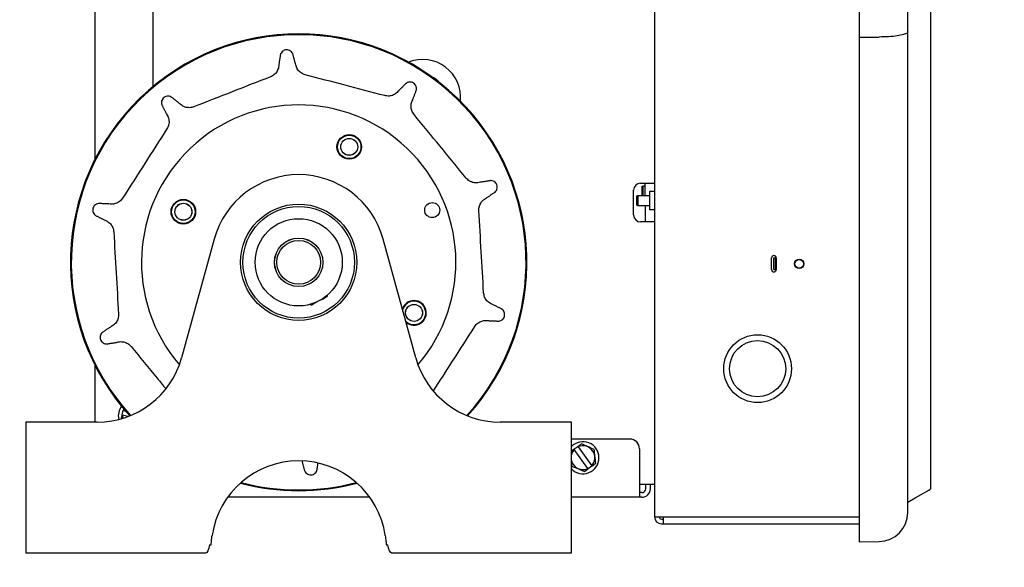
# Model space of a CAD drawing. Header units: inches. Extents: x 169.6 to 213.7, y 195.1 to 247.7.
# Tile 31 of 48: x 211.337 to 211.972, y 204.597 to 204.95. Entities that reach past the tile are written whole.
import ezdxf

# ---------------------------------------------------------------- set-up
doc = ezdxf.new("R2010")
doc.units = ezdxf.units.IN
doc.header["$LTSCALE"] = 0.25
doc.header["$MEASUREMENT"] = 0
doc.layers.add('ANNOTATIONS', color=1, linetype='Continuous')
doc.layers.add('RHX RH F.O.H.', color=7, linetype='Continuous')
doc.styles.add('ARIAL', font='arial.ttf', dxfattribs={"height": 0.09375})
doc.dimstyles.new('STANDARD$0', dxfattribs={"dimtxt": 0.09375, "dimasz": 0.09375, "dimexe": 0.03125, "dimexo": 0.046875, "dimgap": 0.09, "dimtad": 0, "dimtih": 1, "dimtoh": 1, "dimdec": 4, "dimzin": 0, "dimdsep": 46, "dimtxsty": 'ARIAL', "dimcen": 0.09, "dimadec": 0, "dimazin": 0, "dimtfac": 1, "dimtdec": 4, "dimtofl": 0, "dimtmove": 0, "dimatfit": 1, "dimfxl": 1, "dimtolj": 1, "dimtzin": 0, "dimarcsym": 0})

# ---------------------------------------------------------------- blocks, each defined once
blk = doc.blocks.new('*D37')
at = {"layer": 'ANNOTATIONS', "color": 0, "lineweight": -2, "transparency": 16777216}
for p, q in [((210.31486, 205.51531), (212.76325, 205.51531)), ((212.732, 205.42156), (212.732, 203.30022)), ((212.732, 200.74402), (212.732, 202.86536)), ((211.19971, 200.65027), (212.76325, 200.65027))]:
    blk.add_line(p, q, dxfattribs=at)
at = {"layer": 'ANNOTATIONS', "color": 0, "transparency": 16777216}
for points in [[(212.71637, 205.42156), (212.74762, 205.42156), (212.732, 205.51531)], [(212.71637, 200.74402), (212.74762, 200.74402), (212.732, 200.65027)]]:
    blk.add_solid(points, dxfattribs=at)
at = {"layer": 'defpoints', "color": 0, "transparency": 16777216}
for p in [(210.26798, 205.51531), (211.15283, 200.65027), (212.732, 200.65027)]:
    blk.add_point(p, dxfattribs=at)
at = {"layer": 'ANNOTATIONS', "color": 0, "transparency": 16777216, "insert": (212.732, 203.08279), "char_height": 0.09375, "attachment_point": 5, "style": 'ARIAL'}
blk.add_mtext('\\A1;TOTAL \\PHEIGHT', dxfattribs=at)

msp = doc.modelspace()

# ---------------------------------------------------------------- linework, layer by layer
at = {"layer": 'RHX RH F.O.H.', "linetype": 'Continuous'}
for p, q in [((211.87886, 205.46435), (211.87886, 204.61326)), ((211.91011, 204.63223), (211.91011, 205.44538)), ((211.74673, 205.1977), (211.74673, 204.62943)), ((211.38553, 205.0439), (211.38553, 204.85968)), ((211.42303, 205.03765), (211.42303, 204.90682)), ((211.73773, 204.84452), (211.74673, 204.84452)), ((211.73947, 204.83667), (211.73947, 204.84292)), ((211.74073, 204.83667), (211.74073, 204.84452)), ((211.73323, 204.82402), (211.73323, 204.84002)), ((211.73607, 204.82992), (211.73607, 204.83667)), ((211.73847, 204.84234), (211.73847, 204.83675)), ((211.74372, 204.82727), (211.74372, 204.83932)), ((211.73507, 204.83609), (211.73507, 204.8305)), ((211.74073, 204.82992), (211.74073, 204.81952)), ((211.74673, 204.81952), (211.73773, 204.81952)), ((211.46261, 204.80851), (211.44156, 204.73203)), ((211.59261, 204.73203), (211.57156, 204.80851)), ((211.50478, 204.80312), (211.50477, 204.80315)), ((211.50599, 204.80453), (211.50599, 204.80449)), ((211.50183, 204.79691), (211.50185, 204.79689)), ((211.82228, 204.78881), (211.82228, 204.79631)), ((211.8238, 204.78881), (211.8238, 204.79631)), ((211.8238, 204.79631), (211.82528, 204.79631)), ((211.8248, 204.78881), (211.8248, 204.79631)), ((211.82528, 204.79631), (211.82528, 204.78881)), ((211.53249, 204.79093), (211.53247, 204.79095)), ((211.8238, 204.78881), (211.82528, 204.78881)), ((211.52519, 204.78016), (211.52363, 204.77933)), ((211.5273, 204.7817), (211.52728, 204.78172)), ((211.52986, 204.78458), (211.52987, 204.78455)), ((211.52334, 204.77923), (211.52334, 204.77921)), ((211.38553, 204.72736), (211.38553, 204.69052)), ((211.4031, 204.69508), (211.40387, 204.69798)), ((211.40452, 204.69858), (211.40415, 204.6979)), ((211.40415, 204.6979), (211.40538, 204.69757)), ((211.34108, 204.69052), (211.34108, 204.60602)), ((211.38708, 204.69052), (211.34108, 204.69052)), ((211.40337, 204.695), (211.40352, 204.69297)), ((211.40683, 204.69409), (211.40337, 204.695)), ((211.69308, 204.69052), (211.64708, 204.69052)), ((211.69308, 204.60602), (211.69308, 204.69052)), ((211.73078, 204.67952), (211.69308, 204.67952)), ((211.69474, 204.67298), (211.69718, 204.67473)), ((211.70372, 204.66054), (211.69491, 204.67274)), ((211.69735, 204.6745), (211.70615, 204.6623)), ((211.73703, 204.67327), (211.73703, 204.64202)), ((211.70632, 204.66206), (211.70389, 204.66031)), ((211.74673, 204.65027), (211.73703, 204.65027)), ((211.74108, 204.64752), (211.74108, 204.65027)), ((211.74408, 204.64752), (211.74408, 204.65027)), ((211.56294, 204.64202), (211.47122, 204.64202)), ((211.73858, 204.64202), (211.69308, 204.64202)), ((211.73858, 204.64502), (211.73703, 204.64502)), ((211.74673, 204.62943), (211.87886, 204.62943)), ((211.75122, 204.62793), (211.75222, 204.62793)), ((211.75222, 204.62943), (211.75222, 204.62494)), ((211.75122, 204.62494), (211.87886, 204.62494)), ((211.45951, 204.61142), (211.46063, 204.61142)), ((211.57353, 204.61142), (211.57465, 204.61142)), ((211.87886, 204.61326), (211.89169, 204.61348)), ((211.45692, 204.60602), (211.34108, 204.60602)), ((211.69308, 204.60602), (211.57724, 204.60602))]:
    msp.add_line(p, q, dxfattribs=at)
at = {"layer": 'RHX RH F.O.H.', "linetype": 'Continuous', "flags": 128}
for points in [[(211.5252, 204.76601), (211.52551, 204.76618), (211.52639, 204.76665), (211.52775, 204.76737), (211.52923, 204.76815)], [(211.53132, 204.76927), (211.53282, 204.77007), (211.53417, 204.77078), (211.53505, 204.77125), (211.53535, 204.77141)], [(211.69491, 204.67274), (211.6936, 204.67081), (211.69308, 204.66935)], [(211.91011, 204.63881), (211.91494, 204.64159), (211.9188, 204.64383), (211.92171, 204.6455), (211.92364, 204.64662), (211.92461, 204.64718), (211.92473, 204.64725)]]:
    msp.add_lwpolyline(points, dxfattribs=at)
at = {"layer": 'RHX RH F.O.H.', "linetype": 'Continuous'}
for centre, radius in [((211.5497, 204.86794), 0.00793), ((211.5497, 204.86794), 0.00775), ((211.5497, 204.86794), 0.00757), ((211.5497, 204.86794), 0.0055), ((211.5497, 204.86794), 0.00545), ((211.44266, 204.82614), 0.00793), ((211.44266, 204.82614), 0.00775), ((211.44266, 204.82614), 0.00757), ((211.44266, 204.82614), 0.0055), ((211.44266, 204.82614), 0.00545), ((211.51708, 204.79352), 0.0375), ((211.60324, 204.82717), 0.00483), ((211.51708, 204.79352), 0.036), ((211.51708, 204.79352), 0.02812), ((211.51708, 204.79352), 0.01562), ((211.51708, 204.79352), 0.0156), ((211.51708, 204.79352), 0.0141), ((211.84013, 204.79256), 0.003), ((211.84013, 204.79256), 0.0028), ((211.5915, 204.76091), 0.0055), ((211.5915, 204.76091), 0.00545), ((211.81322, 204.72494), 0.02188), ((211.81322, 204.72494), 0.01813)]:
    msp.add_circle(centre, radius, dxfattribs=at)
for centre, radius, start, end in [((211.51708, 204.79352), 0.14725, 317.77113, 222.22887), ((211.51708, 204.79352), 0.14674, 317.69819, 222.30182), ((211.59708, 204.89977), 0.0245, 354.4, 111.64482), ((211.59708, 204.89977), 0.0145, 41.79943, 64.24538), ((211.51708, 204.79352), 0.10144, 319.37241, 220.62759), ((211.51708, 204.79352), 0.0565, 15.38848, 164.61152), ((211.73773, 204.84002), 0.0045, 90, 180), ((211.73773, 204.82402), 0.0045, 180, 270), ((211.82378, 204.79631), 0.0015, 0, 180), ((211.82378, 204.78881), 0.0015, 180, 0), ((211.53512, 204.77185), 0.0005, 298.00508, 28.00508), ((211.5915, 204.76091), 0.00793, 229.07783, 161.6991), ((211.5915, 204.76091), 0.00775, 227.08472, 163.69225), ((211.5915, 204.76091), 0.00757, 224.819, 165.95795), ((211.52496, 204.76645), 0.0005, 208.00508, 298.00508), ((211.38708, 204.74702), 0.0565, 270, 344.61152), ((211.64708, 204.74702), 0.0565, 195.38848, 270), ((211.41103, 204.69452), 0.01035, 143.15393, 192.69966), ((211.70053, 204.66752), 0.01035, 223.96147, 136.03855), ((211.73078, 204.67327), 0.00625, 0, 90), ((211.70053, 204.66752), 0.00767, 317.08907, 114.53663), ((211.51708, 204.60902), 0.0565, 8.55001, 171.44999), ((211.70053, 204.66752), 0.00767, 193.78954, 294.53663), ((211.51708, 204.79352), 0.14725, 255.19163, 284.80837), ((211.51708, 204.79352), 0.14674, 255.3243, 284.6757), ((211.73858, 204.64752), 0.0025, 270, 0), ((211.73858, 204.64752), 0.0055, 270, 0), ((211.75122, 204.62943), 0.00449, 180, 270), ((211.75122, 204.62943), 0.0015, 180, 270), ((211.89136, 204.63223), 0.01875, 271, 0)]:
    msp.add_arc(centre, radius, start, end, dxfattribs=at)
at = {"layer": 'RHX RH F.O.H.', "linetype": 'Continuous', "extrusion": (0, 0, -1)}
for centre, start_param, end_param in [((211.45692, 204.61742), 2.125058, 3.141593), ((211.57724, 204.61742), 3.141593, 4.158127)]:
    msp.add_ellipse(centre, major_axis=(0, 0.0114), ratio=0.267949, start_param=start_param, end_param=end_param, dxfattribs=at)
at = {"layer": 'RHX RH F.O.H.', "linetype": 'Continuous'}
for points in [[(211.92473, 204.99506), (211.92473, 204.64725)], [(211.87886, 204.93871), (211.89169, 204.93875)], [(211.50529, 204.92758), (211.50426, 204.92097)], [(211.51501, 204.9216), (211.51322, 204.92804)], [(211.58634, 204.9089), (211.58163, 204.90417)], [(211.44013, 204.89592), (211.43489, 204.90008)], [(211.59069, 204.89835), (211.59303, 204.90462)], [(211.42875, 204.89505), (211.4318, 204.8891)], [(211.64093, 204.84616), (211.63433, 204.8451)], [(211.73847, 204.84234), (211.73947, 204.84292)], [(211.73947, 204.84292), (211.74073, 204.84292)], [(211.63825, 204.83507), (211.64382, 204.83876)], [(211.73507, 204.83609), (211.73607, 204.83667)], [(211.73607, 204.83667), (211.74372, 204.83667)], [(211.7386, 204.83667), (211.73847, 204.83675)], [(211.74372, 204.83932), (211.74673, 204.83932)], [(211.39463, 204.83113), (211.38795, 204.83142)], [(211.73607, 204.82992), (211.73507, 204.8305)], [(211.38594, 204.82374), (211.39191, 204.82072)], [(211.74372, 204.82992), (211.73607, 204.82992)], [(211.74673, 204.82727), (211.74372, 204.82727)], [(211.51083, 204.80781), (211.51083, 204.80784)], [(211.52333, 204.80784), (211.52333, 204.80781)], [(211.51083, 204.7792), (211.51083, 204.77923)], [(211.53547, 204.77225), (211.53556, 204.77209)], [(211.52452, 204.76622), (211.52444, 204.76638)], [(211.64822, 204.76331), (211.64226, 204.76633)], [(211.63953, 204.75591), (211.64621, 204.75562)], [(211.39591, 204.75198), (211.39034, 204.74828)], [(211.39323, 204.74089), (211.39983, 204.74195)], [(211.40417, 204.69914), (211.40387, 204.69798)], [(211.40415, 204.6979), (211.40387, 204.69798)], [(211.4031, 204.69508), (211.40255, 204.69301)], [(211.4031, 204.69508), (211.40337, 204.695)], [(211.69474, 204.67298), (211.69308, 204.67178)], [(211.69474, 204.67298), (211.69491, 204.67274)], [(211.69735, 204.6745), (211.69718, 204.67473)], [(211.51915, 204.66544), (211.52094, 204.659)], [(211.52887, 204.65947), (211.52954, 204.66379)], [(211.69308, 204.66356), (211.69322, 204.66224)], [(211.70144, 204.65855), (211.70389, 204.66031)], [(211.70372, 204.66054), (211.70389, 204.66031)], [(211.70632, 204.66206), (211.70615, 204.6623)]]:
    msp.add_open_spline(points, degree=1, dxfattribs=at)
for points, knots in [([(211.91011, 204.94202), (211.91011, 204.94202), (211.91011, 204.94177), (211.90973, 204.94117), (211.90762, 204.94026), (211.90344, 204.93943), (211.89793, 204.93887), (211.89377, 204.93879), (211.89169, 204.93875)], [0, 0, 0, 0, 0.002243, 0.14162, 0.359137, 0.573676, 0.786815, 1, 1, 1, 1]), ([(211.51322, 204.92804), (211.51299, 204.92845), (211.51252, 204.92928), (211.51132, 204.93015), (211.50993, 204.93059), (211.50847, 204.93054), (211.50713, 204.93001), (211.50603, 204.92908), (211.5055, 204.92818), (211.50532, 204.92766), (211.50529, 204.92758)], [0, 0, 0, 0, 0.143761, 0.284884, 0.422605, 0.558129, 0.693838, 0.831958, 0.973834, 1, 1, 1, 1]), ([(211.50426, 204.92097), (211.50423, 204.92043), (211.50414, 204.91895), (211.50323, 204.91664), (211.50141, 204.91438), (211.49971, 204.91352), (211.49886, 204.91308)], [0, 0, 0, 0, 0.159974, 0.440437, 0.719692, 1, 1, 1, 1]), ([(211.5213, 204.91439), (211.52083, 204.91454), (211.51944, 204.91498), (211.51743, 204.91641), (211.51564, 204.91876), (211.51522, 204.92065), (211.51501, 204.9216)], [0, 0, 0, 0, 0.146283, 0.43046, 0.715732, 1, 1, 1, 1]), ([(211.49886, 204.91308), (211.49063, 204.90987), (211.47416, 204.90344), (211.45769, 204.89701), (211.44945, 204.89379)], [0, 0, 0, 0, 0.499724, 1, 1, 1, 1]), ([(211.57261, 204.90096), (211.56407, 204.9032), (211.54696, 204.90768), (211.52986, 204.91215), (211.5213, 204.91439)], [0, 0, 0, 0, 0.499724, 1, 1, 1, 1]), ([(211.59303, 204.90462), (211.59308, 204.90509), (211.59318, 204.90604), (211.59273, 204.90744), (211.59186, 204.90861), (211.59065, 204.90943), (211.58925, 204.9098), (211.58782, 204.90968), (211.58686, 204.90927), (211.58641, 204.90895), (211.58634, 204.9089)], [0, 0, 0, 0, 0.143761, 0.284885, 0.422608, 0.558134, 0.69384, 0.83196, 0.973833, 1, 1, 1, 1]), ([(211.43489, 204.90008), (211.43446, 204.90028), (211.43359, 204.90067), (211.43212, 204.90067), (211.43073, 204.90021), (211.42958, 204.89931), (211.4288, 204.89809), (211.42846, 204.89669), (211.42856, 204.89566), (211.42872, 204.89513), (211.42875, 204.89505)], [0, 0, 0, 0, 0.143764, 0.28489, 0.422609, 0.558134, 0.69384, 0.831959, 0.973835, 1, 1, 1, 1]), ([(211.58163, 204.90417), (211.58128, 204.90375), (211.58034, 204.9026), (211.57824, 204.90127), (211.57544, 204.90051), (211.57356, 204.90081), (211.57261, 204.90096)], [0, 0, 0, 0, 0.159974, 0.440441, 0.719693, 1, 1, 1, 1]), ([(211.44945, 204.89379), (211.44898, 204.89363), (211.4476, 204.89317), (211.44513, 204.89314), (211.4423, 204.894), (211.44085, 204.89528), (211.44013, 204.89592)], [0, 0, 0, 0, 0.146287, 0.430466, 0.715731, 1, 1, 1, 1]), ([(211.59154, 204.88883), (211.59125, 204.88923), (211.59038, 204.8904), (211.58959, 204.89273), (211.58953, 204.89569), (211.5903, 204.89747), (211.59069, 204.89835)], [0, 0, 0, 0, 0.146286, 0.430463, 0.715733, 1, 1, 1, 1]), ([(211.4318, 204.8891), (211.43209, 204.88864), (211.43289, 204.88739), (211.43351, 204.88499), (211.43336, 204.88209), (211.4325, 204.88039), (211.43206, 204.87954)], [0, 0, 0, 0, 0.1599722, 0.4404372, 0.7196906, 1, 1, 1, 1]), ([(211.62516, 204.8478), (211.61956, 204.85463), (211.60835, 204.86831), (211.59715, 204.88199), (211.59154, 204.88883)], [0, 0, 0, 0, 0.499724, 1, 1, 1, 1]), ([(211.43206, 204.87954), (211.42729, 204.8721), (211.41775, 204.85722), (211.4082, 204.84233), (211.40343, 204.83488)], [0, 0, 0, 0, 0.499724, 1, 1, 1, 1]), ([(211.63433, 204.8451), (211.63381, 204.84496), (211.63237, 204.84458), (211.6299, 204.84474), (211.62718, 204.84577), (211.62583, 204.84712), (211.62516, 204.8478)], [0, 0, 0, 0, 0.159972, 0.44044, 0.719691, 1, 1, 1, 1]), ([(211.64382, 204.83876), (211.64414, 204.83911), (211.64478, 204.83981), (211.64524, 204.84122), (211.64523, 204.84268), (211.64473, 204.84405), (211.64382, 204.84517), (211.64259, 204.84592), (211.64157, 204.84615), (211.64102, 204.84616), (211.64093, 204.84616)], [0, 0, 0, 0, 0.14376, 0.284885, 0.422606, 0.558133, 0.693838, 0.831959, 0.973834, 1, 1, 1, 1]), ([(211.38795, 204.83142), (211.38749, 204.83132), (211.38656, 204.83113), (211.38536, 204.83026), (211.38451, 204.82908), (211.38411, 204.82768), (211.38419, 204.82623), (211.38474, 204.8249), (211.38543, 204.82412), (211.38587, 204.82379), (211.38594, 204.82374)], [0, 0, 0, 0, 0.1437594, 0.284882, 0.4226044, 0.5581316, 0.6938374, 0.8319552, 0.9738338, 1, 1, 1, 1]), ([(211.40343, 204.83488), (211.40314, 204.83448), (211.40229, 204.8333), (211.40032, 204.83183), (211.39753, 204.83085), (211.3956, 204.83104), (211.39463, 204.83113)], [0, 0, 0, 0, 0.146287, 0.430464, 0.715734, 1, 1, 1, 1]), ([(211.63334, 204.82686), (211.63334, 204.82735), (211.63333, 204.82881), (211.63406, 204.83116), (211.63575, 204.83359), (211.63742, 204.83458), (211.63825, 204.83507)], [0, 0, 0, 0, 0.146283, 0.43046, 0.715732, 1, 1, 1, 1]), ([(211.63642, 204.77391), (211.63591, 204.78273), (211.63488, 204.80038), (211.63385, 204.81803), (211.63334, 204.82686)], [0, 0, 0, 0, 0.499724, 1, 1, 1, 1]), ([(211.39191, 204.82072), (211.39241, 204.82052), (211.3938, 204.81998), (211.3957, 204.81839), (211.3973, 204.81596), (211.39759, 204.81408), (211.39774, 204.81314)], [0, 0, 0, 0, 0.159977, 0.440437, 0.719692, 1, 1, 1, 1]), ([(211.39774, 204.81314), (211.39825, 204.80432), (211.39928, 204.78666), (211.40031, 204.76901), (211.40082, 204.76018)], [0, 0, 0, 0, 0.499724, 1, 1, 1, 1]), ([(211.64226, 204.76633), (211.64175, 204.76652), (211.64037, 204.76707), (211.63846, 204.76865), (211.63687, 204.77108), (211.63657, 204.77296), (211.63642, 204.77391)], [0, 0, 0, 0, 0.159976, 0.440437, 0.719692, 1, 1, 1, 1]), ([(211.64621, 204.75562), (211.64668, 204.75572), (211.6476, 204.75591), (211.6488, 204.75678), (211.64965, 204.75796), (211.65005, 204.75937), (211.64997, 204.76081), (211.64942, 204.76214), (211.64873, 204.76292), (211.64829, 204.76325), (211.64822, 204.76331)], [0, 0, 0, 0, 0.1437588, 0.2848853, 0.4226065, 0.558131, 0.6938366, 0.8319559, 0.9738339, 1, 1, 1, 1]), ([(211.40082, 204.76018), (211.40083, 204.75969), (211.40083, 204.75823), (211.4001, 204.75588), (211.39842, 204.75345), (211.39674, 204.75247), (211.39591, 204.75198)], [0, 0, 0, 0, 0.146284, 0.430462, 0.715735, 1, 1, 1, 1]), ([(211.63073, 204.75216), (211.63102, 204.75256), (211.63187, 204.75374), (211.63384, 204.75522), (211.63664, 204.75619), (211.63857, 204.756), (211.63953, 204.75591)], [0, 0, 0, 0, 0.146284, 0.430462, 0.715733, 1, 1, 1, 1]), ([(211.39034, 204.74828), (211.39002, 204.74793), (211.38938, 204.74723), (211.38892, 204.74582), (211.38893, 204.74437), (211.38943, 204.743), (211.39035, 204.74187), (211.39157, 204.74112), (211.39259, 204.74089), (211.39314, 204.74089), (211.39323, 204.74089)], [0, 0, 0, 0, 0.14376, 0.284883, 0.422605, 0.558132, 0.693838, 0.831958, 0.973834, 1, 1, 1, 1]), ([(211.60405, 204.71055), (211.60817, 204.71697), (211.61706, 204.73084), (211.62596, 204.74471), (211.63073, 204.75216)], [0, 0, 0, 0, 0.463124, 1, 1, 1, 1]), ([(211.39983, 204.74195), (211.40035, 204.74208), (211.40179, 204.74246), (211.40426, 204.7423), (211.40698, 204.74127), (211.40833, 204.73992), (211.409, 204.73924)], [0, 0, 0, 0, 0.1599775, 0.4404395, 0.7196951, 1, 1, 1, 1]), ([(211.409, 204.73924), (211.4146, 204.73241), (211.42201, 204.72336), (211.42942, 204.71432), (211.43124, 204.71211)], [0, 0, 0, 0, 0.755622, 1, 1, 1, 1]), ([(211.69962, 204.6765), (211.69931, 204.67627), (211.69851, 204.67569), (211.69768, 204.6751), (211.69718, 204.67473)], [0, 0, 0, 0, 0.38507, 1, 1, 1, 1]), ([(211.70785, 204.6728), (211.70638, 204.67346), (211.70363, 204.67469), (211.7009, 204.67592), (211.69962, 204.6765)], [0, 0, 0, 0, 0.532445, 1, 1, 1, 1]), ([(211.70876, 204.66383), (211.7086, 204.66542), (211.70829, 204.66842), (211.70799, 204.6714), (211.70785, 204.6728)], [0, 0, 0, 0, 0.532444, 1, 1, 1, 1]), ([(211.52094, 204.659), (211.52118, 204.65859), (211.52165, 204.65776), (211.52284, 204.65689), (211.52423, 204.65645), (211.52569, 204.6565), (211.52704, 204.65703), (211.52813, 204.65797), (211.52866, 204.65886), (211.52884, 204.65938), (211.52887, 204.65947)], [0, 0, 0, 0, 0.143761, 0.284884, 0.422605, 0.558135, 0.693839, 0.831957, 0.973835, 1, 1, 1, 1]), ([(211.69322, 204.66224), (211.69468, 204.66159), (211.69743, 204.66035), (211.70016, 204.65912), (211.70144, 204.65855)], [0, 0, 0, 0, 0.532442, 1, 1, 1, 1]), ([(211.70632, 204.66206), (211.70682, 204.66243), (211.70765, 204.66302), (211.70845, 204.6636), (211.70876, 204.66383)], [0, 0, 0, 0, 0.61493, 1, 1, 1, 1]), ([(211.46063, 204.61142), (211.46066, 204.61197), (211.46072, 204.61305), (211.46089, 204.61508), (211.46109, 204.61656), (211.46121, 204.61742)], [0, 0, 0, 0, 0.2944346, 0.5887794, 1, 1, 1, 1]), ([(211.57295, 204.61742), (211.57304, 204.6168), (211.57321, 204.61556), (211.57342, 204.6135), (211.57349, 204.61219), (211.57353, 204.61142)], [0, 0, 0, 0, 0.296612, 0.591343, 1, 1, 1, 1])]:
    msp.add_open_spline(points, degree=3, knots=knots, dxfattribs=at)

# ---------------------------------------------------------------- dimensions: what is measured, and where the dimension line sits
at = {"layer": 'ANNOTATIONS'}
dim = msp.add_linear_dim(base=(212.732, 200.65027), p1=(210.26798, 205.51531), p2=(211.15283, 200.65027), angle=90, text='TOTAL \\PHEIGHT', dimstyle='STANDARD$0', dxfattribs=at)
dim.commit()
dim.dimension.update_dxf_attribs({"geometry": '*D37', "text_midpoint": (212.732, 203.08279)})

doc.saveas('drawing.dxf')
